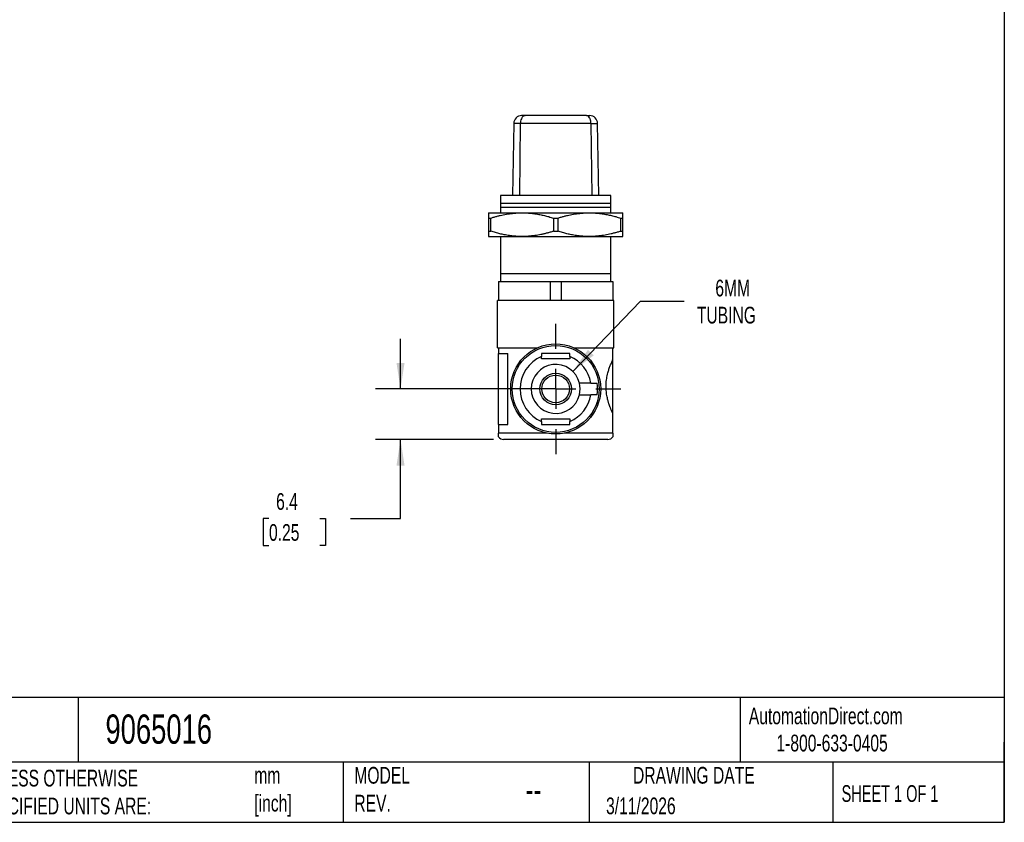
# Model space of a CAD drawing. Header units: millimetres. Extents: x 6 to 273, y 6 to 210.
# Tile 2 of 3: x 148 to 273, y 6 to 108. Entities that reach past the tile are written whole.
import ezdxf

# ---------------------------------------------------------------- set-up
doc = ezdxf.new("R2010")
doc.units = ezdxf.units.MM
doc.linetypes.add('SLD-Center', pattern=[19.05, 15.24, -1.27, 1.27, -1.27])
doc.linetypes.add('SLD-Solid', pattern=[0])
doc.layers.add('CENTER', color=40, linetype='SLD-Center')
doc.layers.add('DIMENSIONS', color=140, linetype='SLD-Solid', lineweight=25)
doc.layers.add('TEXT', color=140, linetype='SLD-Solid', lineweight=25)
doc.styles.add('SLDTEXTSTYLE0', font='TXT', dxfattribs={"width": 0.7})
doc.styles.add('SLDTEXTSTYLE1', font='TXT', dxfattribs={"width": 0.65})
doc.dimstyles.new('SLDDIMSTYLE0', dxfattribs={"dimtxt": 2.158008, "dimasz": 3.302, "dimexe": 0, "dimexo": 0.0625, "dimgap": 0.539502, "dimtad": 0, "dimtih": 1, "dimtoh": 1, "dimdec": 1, "dimrnd": 1e-09, "dimzin": 12, "dimdsep": 46, "dimtxsty": 'SLDTEXTSTYLE0', "dimsah": 1, "dimcen": 0.09, "dimadec": 0, "dimazin": 3, "dimtfac": 1, "dimtdec": 1, "dimtmove": 0, "dimatfit": 0, "dimfxl": 0, "dimfrac": 2, "dimtolj": 1, "dimtzin": 12, "dimarcsym": 0})
doc.dimstyles.new('SLDDIMSTYLE5', dxfattribs={"dimtxt": 2.158008, "dimasz": 3.302, "dimexe": 0, "dimexo": 0.0625, "dimgap": 0.539502, "dimtad": 0, "dimtih": 1, "dimtoh": 1, "dimdec": 1, "dimrnd": 1e-09, "dimzin": 12, "dimdsep": 46, "dimtxsty": 'SLDTEXTSTYLE0', "dimsah": 1, "dimcen": 0, "dimadec": 0, "dimazin": 3, "dimtfac": 1, "dimtdec": 1, "dimtofl": 0, "dimtmove": 0, "dimatfit": 3, "dimfxl": 0, "dimfrac": 2, "dimtolj": 1, "dimtzin": 12, "dimarcsym": 0})

# ---------------------------------------------------------------- blocks, each defined once
blk = doc.blocks.new('_D_5')
at = {"layer": 'DIMENSIONS'}
for p, q in [((196.58, 61.21), (196.58, 67.56)), ((214.96, 61.21), (193.4, 61.21)), ((208.36, 54.81), (193.4, 54.81)), ((196.58, 44.81), (196.58, 54.81)), ((179.92, 44.81), (179.2, 44.81)), ((179.2, 44.81), (179.2, 41.38)), ((186.34, 44.81), (187.06, 44.81)), ((187.06, 44.81), (187.06, 41.38)), ((190.23, 44.81), (196.58, 44.81)), ((179.2, 41.38), (179.92, 41.38)), ((187.06, 41.38), (186.34, 41.38))]:
    blk.add_line(p, q, dxfattribs=at)
for points in [[(196.58, 61.21), (197.09, 64.51), (196.07, 64.51)], [(196.58, 54.81), (196.07, 51.5), (197.09, 51.5)]]:
    blk.add_solid(points, dxfattribs=at)
at = {"layer": 'DIMENSIONS', "char_height": 2.117, "attachment_point": 1, "style": 'SLDTEXTSTYLE0'}
for s, insert in [('6.4', (180.82, 48.02)), ('0.25', (179.92, 44.1))]:
    blk.add_mtext(s, dxfattribs=dict(at, insert=insert))
blk = doc.blocks.new('_D_6')
at = {"layer": 'DIMENSIONS'}
for p, q in [((218.39, 63.43), (226.96, 72.31)), ((226.96, 72.31), (232.52, 72.31))]:
    blk.add_line(p, q, dxfattribs=at)
blk.add_solid([(218.39, 63.43), (221.05, 65.46), (220.32, 66.16)], dxfattribs=at)
at = {"layer": 'DIMENSIONS', "char_height": 2.117, "attachment_point": 1, "style": 'SLDTEXTSTYLE0'}
for s, insert in [('6MM', (236.45, 75.04)), ('TUBING', (234.11, 71.61))]:
    blk.add_mtext(s, dxfattribs=dict(at, insert=insert))
blk = doc.blocks.new('SW_CENTERMARKSYMBOL_2')
at = {"layer": 'CENTER', "color": 0}
for p, q in [((0, 5.08), (0, 8.24)), ((0, 0), (0, 2.54)), ((-5.08, 0), (-8.24, 0)), ((0, 0), (-2.54, 0)), ((0, 0), (0, -2.54)), ((0, 0), (2.54, 0)), ((5.08, 0), (8.24, 0)), ((0, -5.08), (0, -8.24))]:
    blk.add_line(p, q, dxfattribs=at)

msp = doc.modelspace()

# ---------------------------------------------------------------- linework, layer by layer
for p, q in [((210.92, 94.82), (210.76, 85.71)), ((211.77, 94.82), (210.92, 94.82)), ((211.68, 85.71), (211.77, 94.82)), ((220.7, 94.82), (211.77, 94.82)), ((212.35, 95.81), (211.92, 95.81)), ((220.12, 95.81), (212.35, 95.81)), ((220.12, 95.81), (220.54, 95.81)), ((220.7, 94.82), (220.79, 85.71)), ((220.7, 94.82), (221.54, 94.82)), ((221.7, 85.71), (221.54, 94.82)), ((209.23, 85.71), (209.23, 84.71)), ((223.23, 85.71), (209.23, 85.71)), ((223.23, 84.71), (223.23, 85.71)), ((209.23, 84.71), (223.23, 84.71)), ((209.23, 84.21), (223.23, 84.21)), ((209.23, 84.21), (209.23, 83.51)), ((223.23, 83.51), (223.23, 84.21)), ((207.73, 83.51), (211.98, 83.51)), ((207.73, 82.84), (208.03, 82.84)), ((207.73, 82.84), (207.73, 81.17)), ((208.03, 81.17), (208.03, 82.84)), ((211.98, 83.51), (220.48, 83.51)), ((215.94, 82.84), (216.53, 82.84)), ((215.94, 82.84), (215.94, 81.17)), ((216.53, 81.17), (216.53, 82.84)), ((220.48, 83.51), (224.73, 83.51)), ((224.44, 82.84), (224.44, 81.17)), ((224.44, 82.84), (224.73, 82.84)), ((224.73, 81.17), (224.73, 82.84)), ((207.73, 81.17), (208.03, 81.17)), ((215.94, 81.17), (216.53, 81.17)), ((224.44, 81.17), (224.73, 81.17)), ((207.73, 80.51), (211.98, 80.51)), ((209.23, 80.51), (209.23, 75.81)), ((211.98, 80.51), (220.48, 80.51)), ((220.48, 80.51), (224.73, 80.51)), ((223.23, 75.81), (223.23, 80.51)), ((209.23, 75.81), (209.23, 74.81)), ((209.23, 75.81), (223.23, 75.81)), ((223.23, 74.81), (223.23, 75.81)), ((208.98, 74.81), (208.98, 72.41)), ((208.98, 74.81), (209.23, 74.81)), ((209.23, 74.81), (215.43, 74.81)), ((215.43, 74.81), (215.53, 74.81)), ((215.53, 74.81), (215.53, 72.41)), ((215.53, 74.81), (216.93, 74.81)), ((216.93, 74.81), (216.93, 72.41)), ((216.93, 74.81), (217.03, 74.81)), ((217.03, 74.81), (223.23, 74.81)), ((223.23, 74.81), (223.48, 74.81)), ((223.48, 74.81), (223.48, 72.41)), ((223.58, 72.41), (208.88, 72.41)), ((208.88, 69.41), (208.88, 72.41)), ((223.58, 69.41), (223.58, 72.41)), ((208.88, 66.41), (208.88, 69.41)), ((223.58, 66.41), (223.58, 69.41)), ((208.88, 66.41), (213.9, 66.41)), ((208.98, 66.41), (208.98, 65.71)), ((218.57, 66.41), (223.58, 66.41)), ((223.48, 64.95), (223.48, 66.41)), ((208.98, 65.71), (210.17, 65.71)), ((208.98, 56.71), (208.98, 65.71)), ((210.17, 56.71), (210.17, 65.71)), ((214.43, 65.01), (214.43, 65.33)), ((218.03, 65.01), (214.43, 65.01)), ((218.03, 65.33), (218.03, 65.01)), ((223.48, 58.06), (223.48, 64.95)), ((220.67, 61.96), (219.24, 61.96)), ((219.24, 60.46), (220.67, 60.46)), ((214.43, 57.41), (218.03, 57.41)), ((214.43, 57.08), (214.43, 57.41)), ((218.03, 57.41), (218.03, 57.08)), ((223.48, 55.61), (223.48, 58.06)), ((208.98, 56.71), (208.98, 55.61)), ((208.98, 56.71), (210.17, 56.71)), ((215.17, 55.61), (208.98, 55.61)), ((223.48, 55.61), (217.3, 55.61)), ((222.83, 54.81), (209.63, 54.81))]:
    msp.add_line(p, q)
for radius in [5.7, 5.5, 2, 1.75]:
    msp.add_circle((216.23, 61.21), radius)
for centre, radius, start, end in [((211.92, 94.81), 1, 90, 179), ((220.54, 94.81), 1, 1, 90), ((216.23, 61.21), 4.5, 113.5782, 246.4218), ((216.23, 61.21), 4.5, 9.5941, 66.4218), ((216.23, 61.21), 3.1, 14.0008, 345.9992), ((216.23, 61.21), 3.1, 345.9992, 14.0008), ((216.23, 61.21), 5.3, 351.8648, 8.1352), ((216.23, 61.21), 4.5, 293.5782, 350.4059), ((209.63, 55.61), 0.8, 215.6497, 270), ((222.83, 55.61), 0.8, 270, 324.3274)]:
    msp.add_arc(centre, radius, start, end)
for points, knots in [([(212.35, 95.81), (212.33, 95.8), (212.29, 95.8), (212.24, 95.79), (212.19, 95.77), (212.12, 95.73), (212.04, 95.66), (211.93, 95.52), (211.82, 95.29), (211.78, 95.04), (211.77, 94.89), (211.77, 94.84), (211.77, 94.82)], [0, 0, 0, 0, 0.061231, 0.12239, 0.183521, 0.244708, 0.365074, 0.485281, 0.703169, 0.921135, 0.960505, 1, 1, 1, 1]), ([(220.7, 94.82), (220.7, 94.85), (220.7, 94.92), (220.69, 95.01), (220.68, 95.1), (220.66, 95.19), (220.63, 95.3), (220.58, 95.42), (220.49, 95.6), (220.34, 95.76), (220.19, 95.81), (220.12, 95.81), (220.12, 95.81)], [0, 0, 0, 0, 0.058431, 0.116435, 0.174307, 0.232104, 0.28982, 0.403232, 0.516695, 0.75589, 0.995439, 1, 1, 1, 1]), ([(209.23, 84.71), (209.23, 84.7), (209.23, 84.7), (209.23, 84.69), (209.23, 84.67), (209.23, 84.64), (209.23, 84.6), (209.23, 84.55), (209.23, 84.5), (209.23, 84.44), (209.23, 84.37), (209.23, 84.29), (209.23, 84.23), (209.23, 84.21)], [0, 0, 0, 0, 0.090185, 0.180846, 0.271836, 0.362989, 0.454119, 0.545015, 0.635108, 0.724758, 0.814857, 0.906303, 1, 1, 1, 1]), ([(223.23, 84.21), (223.23, 84.24), (223.23, 84.31), (223.23, 84.4), (223.23, 84.48), (223.23, 84.55), (223.23, 84.6), (223.23, 84.65), (223.23, 84.68), (223.23, 84.7), (223.23, 84.7), (223.23, 84.71)], [0, 0, 0, 0, 0.115734, 0.227932, 0.337801, 0.446556, 0.555405, 0.665522, 0.776996, 0.88882, 1, 1, 1, 1]), ([(207.73, 83.51), (207.73, 83.5), (207.73, 83.5), (207.73, 83.49), (207.73, 83.46), (207.73, 83.42), (207.73, 83.38), (207.73, 83.31), (207.73, 83.23), (207.73, 83.1), (207.73, 82.98), (207.73, 82.88), (207.73, 82.86), (207.73, 82.84), (207.73, 82.84)], [0, 0, 0, 0, 0.084897, 0.16969, 0.254707, 0.339938, 0.425349, 0.510874, 0.633103, 0.755258, 0.938741, 0.969364, 0.99234, 1, 1, 1, 1]), ([(208.03, 82.84), (208.16, 82.88), (208.43, 82.97), (208.83, 83.08), (209.22, 83.17), (209.6, 83.26), (209.99, 83.33), (210.38, 83.39), (210.78, 83.44), (211.18, 83.48), (211.59, 83.5), (211.85, 83.5), (211.98, 83.51)], [0, 0, 0, 0, 0.106613, 0.207875, 0.305925, 0.402828, 0.500559, 0.600141, 0.700719, 0.801416, 0.901422, 1, 1, 1, 1]), ([(211.98, 83.51), (212.09, 83.5), (212.31, 83.5), (212.63, 83.49), (212.95, 83.46), (213.28, 83.43), (213.6, 83.39), (213.92, 83.34), (214.32, 83.27), (214.8, 83.16), (215.37, 83.02), (215.75, 82.9), (215.94, 82.84)], [0, 0, 0, 0, 0.081286, 0.161669, 0.242159, 0.323186, 0.404457, 0.485639, 0.566361, 0.707988, 0.850125, 1, 1, 1, 1]), ([(216.53, 82.84), (216.66, 82.88), (216.93, 82.97), (217.33, 83.08), (217.72, 83.17), (218.1, 83.26), (218.49, 83.33), (218.88, 83.39), (219.29, 83.44), (219.69, 83.48), (220.09, 83.5), (220.35, 83.5), (220.48, 83.51)], [0, 0, 0, 0, 0.106613, 0.207875, 0.305925, 0.402828, 0.500559, 0.600141, 0.700719, 0.801416, 0.901422, 1, 1, 1, 1]), ([(220.48, 83.51), (220.59, 83.5), (220.81, 83.5), (221.13, 83.49), (221.45, 83.46), (221.78, 83.43), (222.1, 83.39), (222.42, 83.34), (222.82, 83.27), (223.3, 83.16), (223.87, 83.02), (224.25, 82.9), (224.44, 82.84)], [0, 0, 0, 0, 0.081286, 0.161669, 0.242159, 0.323186, 0.404457, 0.485639, 0.566361, 0.707988, 0.850125, 1, 1, 1, 1]), ([(224.73, 82.84), (224.73, 82.89), (224.73, 82.98), (224.73, 83.1), (224.73, 83.2), (224.73, 83.29), (224.73, 83.37), (224.73, 83.43), (224.73, 83.47), (224.73, 83.5), (224.73, 83.5), (224.73, 83.51)], [0, 0, 0, 0, 0.117602, 0.228876, 0.336842, 0.444405, 0.554107, 0.665834, 0.778199, 0.889963, 1, 1, 1, 1]), ([(207.73, 81.17), (207.73, 81.12), (207.73, 81.03), (207.74, 80.91), (207.74, 80.81), (207.73, 80.72), (207.73, 80.64), (207.73, 80.58), (207.73, 80.54), (207.73, 80.51), (207.73, 80.51), (207.73, 80.51)], [0, 0, 0, 0, 0.117602, 0.228876, 0.336842, 0.444405, 0.554107, 0.665834, 0.778199, 0.889963, 1, 1, 1, 1]), ([(211.98, 80.51), (211.87, 80.51), (211.66, 80.51), (211.33, 80.52), (211.01, 80.55), (210.69, 80.58), (210.36, 80.62), (210.04, 80.67), (209.64, 80.75), (209.16, 80.85), (208.6, 80.99), (208.22, 81.11), (208.03, 81.17)], [0, 0, 0, 0, 0.081286, 0.161669, 0.242159, 0.323186, 0.404457, 0.485639, 0.566361, 0.707988, 0.850125, 1, 1, 1, 1]), ([(215.94, 81.17), (215.8, 81.13), (215.53, 81.04), (215.14, 80.93), (214.75, 80.84), (214.36, 80.75), (213.98, 80.68), (213.58, 80.62), (213.18, 80.57), (212.78, 80.53), (212.38, 80.51), (212.11, 80.51), (211.98, 80.51)], [0, 0, 0, 0, 0.106613, 0.207875, 0.305925, 0.402828, 0.500559, 0.600141, 0.700719, 0.801416, 0.901422, 1, 1, 1, 1]), ([(220.48, 80.51), (220.37, 80.51), (220.16, 80.51), (219.83, 80.52), (219.51, 80.55), (219.19, 80.58), (218.87, 80.62), (218.54, 80.67), (218.14, 80.75), (217.66, 80.85), (217.1, 80.99), (216.72, 81.11), (216.53, 81.17)], [0, 0, 0, 0, 0.0812861, 0.1616687, 0.2421591, 0.3231865, 0.4044573, 0.4856389, 0.566361, 0.7079877, 0.8501253, 1, 1, 1, 1]), ([(224.44, 81.17), (224.3, 81.13), (224.03, 81.04), (223.63, 80.93), (223.25, 80.84), (222.86, 80.75), (222.48, 80.68), (222.08, 80.62), (221.68, 80.57), (221.28, 80.53), (220.88, 80.51), (220.61, 80.51), (220.48, 80.51)], [0, 0, 0, 0, 0.106613, 0.207875, 0.305925, 0.402828, 0.500559, 0.600141, 0.700719, 0.801416, 0.901422, 1, 1, 1, 1]), ([(224.73, 80.51), (224.73, 80.51), (224.73, 80.51), (224.73, 80.53), (224.73, 80.55), (224.73, 80.59), (224.73, 80.63), (224.73, 80.7), (224.73, 80.78), (224.73, 80.91), (224.73, 81.04), (224.73, 81.13), (224.73, 81.15), (224.73, 81.17), (224.73, 81.17)], [0, 0, 0, 0, 0.084897, 0.16969, 0.254707, 0.339938, 0.425349, 0.510874, 0.633103, 0.755258, 0.938741, 0.969364, 0.99234, 1, 1, 1, 1]), ([(218.03, 65.71), (217.81, 65.71), (217.59, 65.71), (217.17, 65.71), (216.99, 65.71), (216.61, 65.71), (216.42, 65.71), (215.93, 65.71), (215.63, 65.71), (215.18, 65.71), (215.03, 65.71), (214.81, 65.71), (214.73, 65.71), (214.62, 65.71), (214.58, 65.71), (214.51, 65.71), (214.47, 65.71), (214.43, 65.71)], [12.56776, 12.56776, 12.56776, 12.56776, 13.24698, 13.24698, 13.814426, 13.814426, 14.381873, 14.381873, 15.282373, 15.282373, 15.732623, 15.732623, 15.957748, 15.957748, 16.070311, 16.070311, 16.182873, 16.182873, 16.182873, 16.182873]), ([(214.43, 65.71), (214.43, 65.64), (214.43, 65.58), (214.43, 65.46), (214.43, 65.39), (214.43, 65.33)], [1.4486776, 1.4486776, 1.4486776, 1.4486776, 1.6418328, 1.6418328, 1.8296216, 1.8296216, 1.8296216, 1.8296216]), ([(218.03, 65.33), (218.03, 65.35), (218.03, 65.37), (218.03, 65.42), (218.03, 65.44), (218.03, 65.54), (218.03, 65.63), (218.03, 65.71)], [1.8645079, 1.8645079, 1.8645079, 1.8645079, 1.929624, 1.929624, 1.9947401, 1.9947401, 2.2461605, 2.2461605, 2.2461605, 2.2461605]), ([(223.48, 58.06), (223.47, 58.09), (223.45, 58.14), (223.41, 58.22), (223.37, 58.31), (223.32, 58.41), (223.28, 58.52), (223.23, 58.64), (223.18, 58.76), (223.13, 58.88), (223.08, 59.02), (223.03, 59.16), (222.98, 59.3), (222.93, 59.45), (222.89, 59.61), (222.81, 59.9), (222.7, 60.37), (222.62, 61.05), (222.6, 61.79), (222.68, 62.54), (222.82, 63.19), (222.98, 63.73), (223.12, 64.11), (223.24, 64.4), (223.33, 64.61), (223.41, 64.8), (223.46, 64.9), (223.48, 64.95)], [0, 0, 0, 0, 0.021234, 0.042355, 0.063408, 0.084441, 0.105496, 0.126619, 0.147852, 0.169088, 0.190217, 0.21128, 0.232319, 0.253382, 0.274514, 0.295765, 0.371137, 0.446514, 0.531705, 0.617284, 0.702744, 0.769753, 0.836745, 0.877724, 0.918379, 0.959028, 1, 1, 1, 1]), ([(220.67, 61.96), (220.7, 61.96), (220.77, 61.96), (220.86, 61.96), (220.95, 61.96), (221.04, 61.96), (221.14, 61.96), (221.23, 61.96), (221.32, 61.96), (221.4, 61.96), (221.45, 61.96), (221.48, 61.96)], [0, 0, 0, 0, 0.102567, 0.20506, 0.30739, 0.409718, 0.512233, 0.629971, 0.747702, 0.873997, 1, 1, 1, 1]), ([(221.48, 60.46), (221.46, 60.46), (221.43, 60.46), (221.38, 60.46), (221.29, 60.46), (221.18, 60.46), (221.02, 60.46), (220.85, 60.46), (220.73, 60.46), (220.67, 60.46)], [0, 0, 0, 0, 0.084224, 0.16847, 0.25252, 0.435669, 0.618593, 0.809009, 1, 1, 1, 1]), ([(214.43, 57.08), (214.43, 57.06), (214.43, 57.04), (214.43, 56.99), (214.43, 56.97), (214.43, 56.87), (214.43, 56.79), (214.43, 56.71)], [1.8645079, 1.8645079, 1.8645079, 1.8645079, 1.929624, 1.929624, 1.9947401, 1.9947401, 2.2461605, 2.2461605, 2.2461605, 2.2461605]), ([(214.43, 56.71), (214.66, 56.71), (214.88, 56.71), (215.29, 56.71), (215.48, 56.71), (215.86, 56.71), (216.04, 56.71), (216.53, 56.71), (216.83, 56.71), (217.28, 56.71), (217.43, 56.71), (217.66, 56.71), (217.73, 56.71), (217.85, 56.71), (217.88, 56.71), (217.96, 56.71), (218, 56.71), (218.03, 56.71)], [12.56776, 12.56776, 12.56776, 12.56776, 13.24698, 13.24698, 13.814426, 13.814426, 14.381873, 14.381873, 15.282373, 15.282373, 15.732623, 15.732623, 15.957748, 15.957748, 16.070311, 16.070311, 16.182873, 16.182873, 16.182873, 16.182873]), ([(218.03, 56.71), (218.03, 56.77), (218.03, 56.83), (218.03, 56.96), (218.03, 57.02), (218.03, 57.08)], [1.4486776, 1.4486776, 1.4486776, 1.4486776, 1.6418328, 1.6418328, 1.8296216, 1.8296216, 1.8296216, 1.8296216]), ([(208.98, 55.14), (208.98, 55.14), (208.98, 55.13), (208.98, 55.15), (208.98, 55.2), (208.98, 55.29), (208.98, 55.4), (208.98, 55.49), (208.98, 55.55), (208.98, 55.59), (208.98, 55.61)], [0, 0, 0, 0, 0.001416, 0.2507912, 0.4997594, 0.7477503, 0.8735075, 0.9366948, 0.9684111, 1, 1, 1, 1]), ([(223.48, 55.61), (223.48, 55.59), (223.48, 55.55), (223.48, 55.49), (223.48, 55.4), (223.48, 55.29), (223.48, 55.2), (223.48, 55.15), (223.48, 55.14), (223.48, 55.14)], [0, 0, 0, 0, 0.031744, 0.06349, 0.126699, 0.252509, 0.50297, 0.751884, 1, 1, 1, 1])]:
    msp.add_open_spline(points, degree=3, knots=knots)
at = {"layer": 'TEXT'}
for p, q in [((273.05, 209.55), (273.05, 6.35)), ((273.05, 22.13), (6.35, 22.13)), ((155.76, 22.13), (155.76, 13.97)), ((239.58, 22.13), (239.58, 13.97)), ((273.05, 6.35), (273.05, 16.51)), ((273.05, 13.97), (6.35, 13.97)), ((189.3, 13.97), (189.3, 6.35)), ((220.47, 13.97), (220.47, 6.35)), ((251.35, 13.97), (251.35, 6.35)), ((6.35, 6.35), (273.05, 6.35))]:
    msp.add_line(p, q, dxfattribs=at)

# ---------------------------------------------------------------- block references
at = {"layer": 'CENTER'}
msp.add_blockref('SW_CENTERMARKSYMBOL_2', (216.23, 61.21), dxfattribs=at)

# ---------------------------------------------------------------- texts
at = {"layer": 'TEXT'}
for s, insert, char_height, attachment_point, style in [('9065016', (159.21, 20), 3.704, 1, 'SLDTEXTSTYLE0'), ('AutomationDirect.com', (240.69, 20.88), 2.1167, 1, 'SLDTEXTSTYLE0'), ('1-800-633-0405', (244.19, 17.44), 2.1167, 1, 'SLDTEXTSTYLE0'), ('UNLESS OTHERWISE ^JSPECIFIED UNITS ARE:', (142.87, 13), 2.1167, 1, 'SLDTEXTSTYLE0'), ('mm^J[inch]', (178.06, 13.36), 2.117, 1, 'SLDTEXTSTYLE0'), ('MODEL ^JREV.', (190.73, 13.36), 2.1167, 1, 'SLDTEXTSTYLE0'), ('DRAWING DATE', (233.73, 13.36), 2.1167, 2, 'SLDTEXTSTYLE0'), ('--', (212.43, 12.08), 3.175, 1, 'SLDTEXTSTYLE0'), ('SHEET 1 OF 1', (252.44, 11.05), 2.1167, 1, 'SLDTEXTSTYLE1'), ('3/11/2026', (222.61, 9.49), 2.117, 1, 'SLDTEXTSTYLE0')]:
    msp.add_mtext(s, dxfattribs=dict(at, insert=insert, char_height=char_height, attachment_point=attachment_point, style=style))

# ---------------------------------------------------------------- dimensions: what is measured, and where the dimension line sits
at = {"layer": 'DIMENSIONS'}
dim = msp.add_radius_dim(center=(216.23, 61.21), mpoint=(218.39, 63.43), text='6MM\\PTUBING', dimstyle='SLDDIMSTYLE5', override={"dimpost": '<>'}, dxfattribs=at)
dim.commit()
dim.dimension.update_dxf_attribs({"geometry": '_D_6', "text_midpoint": (239.72, 72.31), "dimtype": 164})
dim = msp.add_linear_dim(base=(196.58, 61.21), p1=(209.63, 54.81), p2=(216.23, 61.21), angle=90, dimstyle='SLDDIMSTYLE0', dxfattribs=at)
dim.commit()
dim.dimension.update_dxf_attribs({"geometry": '_D_5', "text_midpoint": (196.58, 44.81), "dimtype": 160})

doc.saveas('drawing.dxf')
